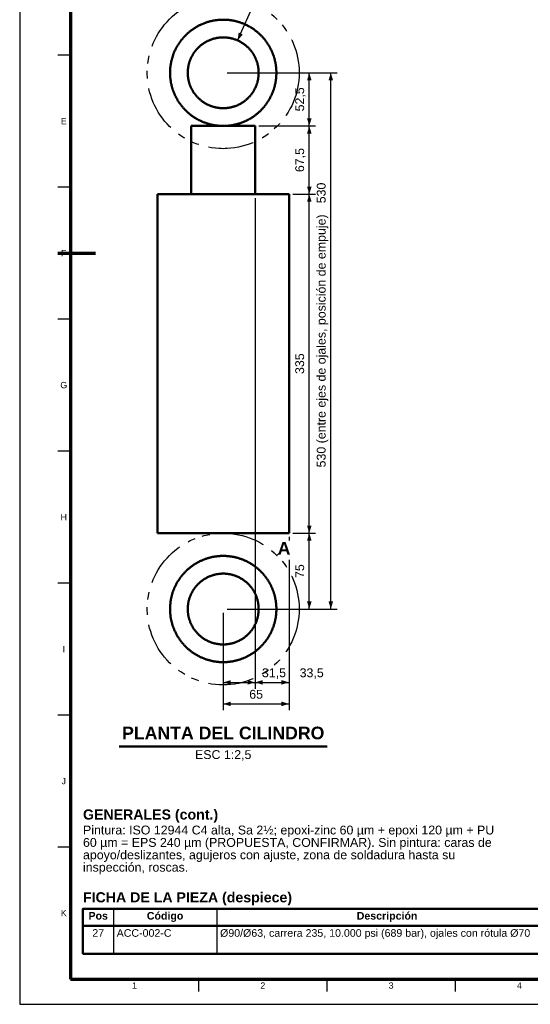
# Model space of a CAD drawing. Header units: millimetres. Extents: x 0 to 841, y 0 to 594.
# Tile 1 of 6: x 0 to 202, y 0 to 389. Entities that reach past the tile are written whole.
import ezdxf
from ezdxf.enums import TextEntityAlignment as Align

# ---------------------------------------------------------------- set-up
doc = ezdxf.new("R2010")
doc.units = ezdxf.units.MM
doc.linetypes.add('FANTASMA', pattern=[35, 18, -4, 3, -3, 3, -4])
for name, color, linetype, lineweight in [('COTA', 7, 'CONTINUOUS', 25), ('FANT', 7, 'FANTASMA', 25), ('FINA', 7, 'CONTINUOUS', 25), ('MARCO', 7, 'CONTINUOUS', 70), ('TXT', 7, 'CONTINUOUS', 25), ('VIS', 7, 'CONTINUOUS', 50)]:
    doc.layers.add(name, color=color, linetype=linetype, lineweight=lineweight)
doc.styles.add('STD', font='LiberationSans-Regular.ttf')
doc.styles.add('STDB', font='LiberationSans-Bold.ttf')

msp = doc.modelspace()

# ---------------------------------------------------------------- linework, layer by layer
at = {"layer": 'COTA'}
for p, q in [((86.09, 381.06), (93, 396.58)), ((81.89, 368.27), (116.89, 368.27)), ((81.89, 368.27), (125.39, 368.27)), ((81.89, 368.27), (125.39, 368.27)), ((114.39, 347.27), (114.39, 368.27)), ((122.89, 156.27), (122.89, 368.27)), ((122.89, 156.27), (122.89, 368.27)), ((94.49, 347.27), (116.89, 347.27)), ((94.49, 347.27), (116.89, 347.27)), ((114.39, 320.27), (114.39, 347.27)), ((107.89, 320.27), (116.89, 320.27)), ((107.89, 320.27), (116.89, 320.27)), ((114.39, 186.27), (114.39, 320.27)), ((92.99, 318.77), (92.99, 124.77)), ((92.99, 318.77), (92.99, 124.77)), ((106.39, 184.77), (106.39, 183.41)), ((106.39, 184.77), (106.39, 183.41)), ((107.89, 186.27), (116.89, 186.27)), ((107.89, 186.27), (116.89, 186.27)), ((114.39, 156.27), (114.39, 186.27)), ((106.39, 175.7), (106.39, 124.77)), ((106.39, 175.7), (106.39, 116.27)), ((81.89, 156.27), (116.89, 156.27)), ((81.89, 156.27), (125.39, 156.27)), ((81.89, 156.27), (125.39, 156.27)), ((80.39, 154.77), (80.39, 124.77)), ((80.39, 154.77), (80.39, 116.27)), ((80.39, 127.27), (92.99, 127.27)), ((92.99, 127.27), (106.39, 127.27)), ((92.99, 127.27), (106.39, 127.27)), ((80.39, 118.77), (106.39, 118.77))]:
    msp.add_line(p, q, dxfattribs=at)
for points in [[(86.09, 381.06), (88.13, 383.43), (86.48, 384.17)], [(114.39, 368.27), (113.49, 365.27), (115.29, 365.27)], [(122.89, 368.27), (121.99, 365.27), (123.79, 365.27)], [(122.89, 368.27), (121.99, 365.27), (123.79, 365.27)], [(114.39, 347.27), (115.29, 350.27), (113.49, 350.27)], [(114.39, 347.27), (113.49, 344.27), (115.29, 344.27)], [(114.39, 320.27), (115.29, 323.27), (113.49, 323.27)], [(114.39, 320.27), (113.49, 317.27), (115.29, 317.27)], [(114.39, 186.27), (115.29, 189.27), (113.49, 189.27)], [(114.39, 186.27), (113.49, 183.27), (115.29, 183.27)], [(114.39, 156.27), (115.29, 159.27), (113.49, 159.27)], [(122.89, 156.27), (123.79, 159.27), (121.99, 159.27)], [(122.89, 156.27), (123.79, 159.27), (121.99, 159.27)], [(80.39, 127.27), (83.39, 126.37), (83.39, 128.17)], [(92.99, 127.27), (89.99, 128.17), (89.99, 126.37)], [(92.99, 127.27), (95.99, 126.37), (95.99, 128.17)], [(106.39, 127.27), (103.39, 128.17), (103.39, 126.37)], [(80.39, 118.77), (83.39, 117.87), (83.39, 119.67)], [(106.39, 118.77), (103.39, 119.67), (103.39, 117.87)]]:
    msp.add_solid(points, dxfattribs=at)
at = {"layer": 'FANT'}
msp.add_line((101.6, 177.48), (102.43, 178.31), dxfattribs=at)
for centre in [(80.39, 368.27), (80.39, 156.27)]:
    msp.add_circle(centre, 30, dxfattribs=at)
at = {"layer": 'FINA'}
for p, q in [((20, 375.27), (15, 375.27)), ((20, 323.09), (15, 323.09)), ((20, 270.91), (15, 270.91)), ((20, 218.73), (15, 218.73)), ((20, 166.55), (15, 166.55)), ((20, 114.36), (15, 114.36)), ((20, 62.18), (15, 62.18)), ((37.01, 37.8), (37.01, 20)), ((77.85, 37.8), (77.85, 20)), ((25, 31), (646, 31)), ((70.69, 10), (70.69, 5)), ((121.38, 10), (121.38, 5)), ((172.06, 10), (172.06, 5))]:
    msp.add_line(p, q, dxfattribs=at)
msp.add_lwpolyline([(0, 0), (841, 0), (841, 594), (0, 594)], close=True, dxfattribs=at)
at = {"layer": 'MARCO'}
msp.add_line((15, 297), (30, 297), dxfattribs=at)
msp.add_lwpolyline([(20, 10), (831, 10), (831, 584), (20, 584)], close=True, dxfattribs=at)
at = {"layer": 'VIS'}
for p, q in [((39.28, 101.87), (121.51, 101.87)), ((25, 37.8), (25, 20)), ((25, 20), (646, 20))]:
    msp.add_line(p, q, dxfattribs=at)
for points in [[(101.39, 368.27), (101.39, 368.51), (101.39, 368.75), (101.38, 368.99), (101.37, 369.23), (101.36, 369.47), (101.34, 369.71), (101.32, 369.95), (101.3, 370.19), (101.28, 370.43), (101.25, 370.67), (101.23, 370.9), (101.19, 371.14), (101.16, 371.38), (101.12, 371.62), (101.08, 371.85), (101.04, 372.09), (101, 372.33), (100.95, 372.56), (100.9, 372.8), (100.84, 373.03), (100.79, 373.26), (100.73, 373.5), (100.67, 373.73), (100.61, 373.96), (100.54, 374.19), (100.47, 374.42), (100.4, 374.65), (100.32, 374.88), (100.25, 375.11), (100.17, 375.33), (100.09, 375.56), (100, 375.78), (99.91, 376.01), (99.82, 376.23), (99.73, 376.45), (99.64, 376.67), (99.54, 376.89), (99.44, 377.11), (99.34, 377.33), (99.23, 377.55), (99.12, 377.76), (99.01, 377.97), (98.9, 378.19), (98.79, 378.4), (98.67, 378.61), (98.55, 378.82), (98.43, 379.02), (98.31, 379.23), (98.18, 379.43), (98.05, 379.63), (97.92, 379.84), (97.79, 380.04), (97.65, 380.23), (97.51, 380.43), (97.37, 380.63), (97.23, 380.82), (97.08, 381.01), (96.94, 381.2), (96.79, 381.39), (96.64, 381.58), (96.48, 381.76), (96.33, 381.94), (96.17, 382.13), (96.01, 382.3), (95.85, 382.48), (95.69, 382.66), (95.52, 382.83), (95.35, 383), (95.18, 383.17), (95.01, 383.34), (94.84, 383.51), (94.66, 383.67), (94.49, 383.84), (94.31, 384), (94.13, 384.15), (93.94, 384.31), (93.76, 384.46), (93.57, 384.62), (93.39, 384.77), (93.2, 384.91), (93.01, 385.06), (92.81, 385.2), (92.62, 385.34), (92.42, 385.48), (92.22, 385.62), (92.03, 385.75), (91.82, 385.88), (91.62, 386.01), (91.42, 386.14), (91.21, 386.27), (91.01, 386.39), (90.8, 386.51), (90.59, 386.63), (90.38, 386.74), (90.17, 386.85), (89.95, 386.97), (89.74, 387.07), (89.52, 387.18), (89.31, 387.28), (89.09, 387.38), (88.87, 387.48), (88.65, 387.58), (88.43, 387.67), (88.21, 387.76), (87.98, 387.85), (87.76, 387.93), (87.53, 388.02), (87.31, 388.1), (87.08, 388.18), (86.85, 388.25), (86.62, 388.32), (86.39, 388.39), (86.16, 388.46), (85.93, 388.53), (85.7, 388.59), (85.47, 388.65), (85.23, 388.7), (85, 388.76), (84.76, 388.81), (84.53, 388.86), (84.29, 388.9), (84.06, 388.95), (83.82, 388.99), (83.58, 389.03), (83.34, 389.06), (83.11, 389.09), (82.87, 389.12), (82.63, 389.15), (82.39, 389.17), (82.15, 389.2), (81.91, 389.21), (81.67, 389.23), (81.43, 389.24), (81.19, 389.25), (80.95, 389.26), (80.71, 389.27), (80.47, 389.27), (80.23, 389.27), (79.99, 389.27), (79.75, 389.26), (79.51, 389.25), (79.27, 389.24), (79.03, 389.22), (78.79, 389.21), (78.55, 389.19), (78.31, 389.17), (78.07, 389.14), (77.84, 389.11), (77.6, 389.08), (77.36, 389.05), (77.12, 389.01), (76.89, 388.97), (76.65, 388.93), (76.41, 388.89), (76.18, 388.84), (75.94, 388.79), (75.71, 388.74), (75.47, 388.68), (75.24, 388.63), (75.01, 388.57), (74.78, 388.5), (74.55, 388.44), (74.31, 388.37), (74.09, 388.3), (73.86, 388.23), (73.63, 388.15), (73.4, 388.07), (73.18, 387.99), (72.95, 387.91), (72.73, 387.82), (72.5, 387.73), (72.28, 387.64), (72.06, 387.55), (71.84, 387.45), (71.62, 387.35), (71.4, 387.25), (71.19, 387.14), (70.97, 387.04), (70.76, 386.93), (70.55, 386.82), (70.33, 386.7), (70.12, 386.59), (69.91, 386.47), (69.71, 386.35), (69.5, 386.22), (69.3, 386.1), (69.09, 385.97), (68.89, 385.84), (68.69, 385.71), (68.49, 385.57), (68.3, 385.44), (68.1, 385.3), (67.91, 385.15), (67.71, 385.01), (67.52, 384.86), (67.33, 384.72), (67.15, 384.57), (66.96, 384.41), (66.78, 384.26), (66.6, 384.1), (66.42, 383.94), (66.24, 383.78), (66.06, 383.62), (65.89, 383.45), (65.71, 383.29), (65.54, 383.12), (65.37, 382.95), (65.21, 382.77), (65.04, 382.6), (64.88, 382.42), (64.72, 382.25), (64.56, 382.06), (64.4, 381.88), (64.25, 381.7), (64.1, 381.51), (63.94, 381.33), (63.8, 381.14), (63.65, 380.95), (63.51, 380.75), (63.36, 380.56), (63.23, 380.36), (63.09, 380.17), (62.95, 379.97), (62.82, 379.77), (62.69, 379.57), (62.56, 379.36), (62.44, 379.16), (62.31, 378.95), (62.19, 378.75), (62.07, 378.54), (61.96, 378.33), (61.84, 378.12), (61.73, 377.9), (61.62, 377.69), (61.52, 377.47), (61.41, 377.26), (61.31, 377.04), (61.21, 376.82), (61.11, 376.6), (61.02, 376.38), (60.93, 376.16), (60.84, 375.93), (60.75, 375.71), (60.67, 375.48), (60.59, 375.26), (60.51, 375.03), (60.43, 374.8), (60.36, 374.58), (60.29, 374.35), (60.22, 374.12), (60.16, 373.88), (60.09, 373.65), (60.03, 373.42), (59.98, 373.19), (59.92, 372.95), (59.87, 372.72), (59.82, 372.48), (59.77, 372.25), (59.73, 372.01), (59.69, 371.78), (59.65, 371.54), (59.61, 371.3), (59.58, 371.06), (59.55, 370.82), (59.52, 370.59), (59.49, 370.35), (59.47, 370.11), (59.45, 369.87), (59.44, 369.63), (59.42, 369.39), (59.41, 369.15), (59.4, 368.91), (59.4, 368.67), (59.39, 368.43), (59.39, 368.19), (59.39, 367.95), (59.4, 367.71), (59.41, 367.47), (59.42, 367.23), (59.43, 366.99), (59.45, 366.75), (59.47, 366.51), (59.49, 366.27), (59.51, 366.03), (59.54, 365.79), (59.57, 365.55), (59.6, 365.32), (59.64, 365.08), (59.67, 364.84), (59.71, 364.6), (59.76, 364.37), (59.8, 364.13), (59.85, 363.9), (59.9, 363.66), (59.96, 363.43), (60.01, 363.2), (60.07, 362.96), (60.14, 362.73), (60.2, 362.5), (60.27, 362.27), (60.34, 362.04), (60.41, 361.81), (60.48, 361.58), (60.56, 361.35), (60.64, 361.13), (60.73, 360.9), (60.81, 360.68), (60.9, 360.46), (60.99, 360.23), (61.08, 360.01), (61.18, 359.79), (61.28, 359.57), (61.38, 359.35), (61.48, 359.14), (61.59, 358.92), (61.7, 358.71), (61.81, 358.49), (61.92, 358.28), (62.03, 358.07), (62.15, 357.86), (62.27, 357.65), (62.39, 357.45), (62.52, 357.24), (62.65, 357.04), (62.78, 356.84), (62.91, 356.64), (63.04, 356.44), (63.18, 356.24), (63.32, 356.04), (63.46, 355.85), (63.6, 355.65), (63.75, 355.46), (63.9, 355.27), (64.04, 355.09), (64.2, 354.9), (64.35, 354.72), (64.51, 354.53), (64.66, 354.35), (64.82, 354.17), (64.99, 354), (65.15, 353.82), (65.32, 353.65), (65.49, 353.48), (65.66, 353.31), (65.83, 353.14), (66, 352.97), (66.18, 352.81), (66.36, 352.65), (66.54, 352.49), (66.72, 352.33), (66.9, 352.18), (67.08, 352.02), (67.27, 351.87), (67.46, 351.72), (67.65, 351.58), (67.84, 351.43), (68.04, 351.29), (68.23, 351.15), (68.43, 351.01), (68.63, 350.88), (68.82, 350.74), (69.03, 350.61), (69.23, 350.48), (69.43, 350.36), (69.64, 350.23), (69.85, 350.11), (70.05, 349.99), (70.26, 349.87), (70.47, 349.76), (70.69, 349.65), (70.9, 349.54), (71.12, 349.43), (71.33, 349.32), (71.55, 349.22), (71.77, 349.12), (71.99, 349.02), (72.21, 348.93), (72.43, 348.84), (72.65, 348.75), (72.88, 348.66), (73.1, 348.58), (73.33, 348.49), (73.55, 348.41), (73.78, 348.34), (74.01, 348.26), (74.24, 348.19), (74.47, 348.12), (74.7, 348.06), (74.93, 347.99), (75.16, 347.93), (75.4, 347.87), (75.63, 347.82), (75.86, 347.76), (76.1, 347.71), (76.33, 347.66), (76.57, 347.62), (76.81, 347.58), (77.04, 347.54), (77.28, 347.5), (77.52, 347.47), (77.76, 347.43), (77.99, 347.41), (78.23, 347.38), (78.47, 347.36), (78.71, 347.34), (78.95, 347.32), (79.19, 347.3), (79.43, 347.29), (79.67, 347.28), (79.91, 347.27), (80.15, 347.27), (80.39, 347.27)], [(94.39, 368.27), (94.39, 368.03), (94.38, 367.79), (94.37, 367.55), (94.36, 367.31), (94.34, 367.07), (94.32, 366.83), (94.29, 366.59), (94.26, 366.35), (94.22, 366.11), (94.19, 365.88), (94.14, 365.64), (94.1, 365.41), (94.04, 365.17), (93.99, 364.94), (93.93, 364.7), (93.87, 364.47), (93.8, 364.24), (93.73, 364.01), (93.65, 363.78), (93.57, 363.56), (93.49, 363.33), (93.4, 363.11), (93.31, 362.88), (93.22, 362.66), (93.12, 362.44), (93.02, 362.23), (92.91, 362.01), (92.81, 361.8), (92.69, 361.58), (92.58, 361.37), (92.46, 361.17), (92.33, 360.96), (92.2, 360.76), (92.07, 360.55), (91.94, 360.35), (91.8, 360.16), (91.66, 359.96), (91.52, 359.77), (91.37, 359.58), (91.22, 359.39), (91.06, 359.21), (90.91, 359.03), (90.75, 358.85), (90.58, 358.67), (90.42, 358.5), (90.25, 358.33), (90.08, 358.16), (89.9, 357.99), (89.72, 357.83), (89.54, 357.67), (89.36, 357.52), (89.17, 357.37), (88.99, 357.22), (88.79, 357.07), (88.6, 356.93), (88.41, 356.79), (88.21, 356.65), (88.01, 356.52), (87.8, 356.39), (87.6, 356.27), (87.39, 356.14), (87.18, 356.03), (86.97, 355.91), (86.76, 355.8), (86.54, 355.69), (86.33, 355.59), (86.11, 355.49), (85.89, 355.39), (85.67, 355.3), (85.44, 355.21), (85.22, 355.13), (84.99, 355.05), (84.76, 354.97), (84.53, 354.9), (84.3, 354.83), (84.07, 354.76), (83.84, 354.7), (83.61, 354.64), (83.37, 354.59), (83.14, 354.54), (82.9, 354.5), (82.66, 354.45), (82.43, 354.42), (82.19, 354.38), (81.95, 354.36), (81.71, 354.33), (81.47, 354.31), (81.23, 354.29), (80.99, 354.28), (80.75, 354.27), (80.51, 354.27), (80.27, 354.27), (80.03, 354.27), (79.79, 354.28), (79.55, 354.29), (79.31, 354.31), (79.07, 354.33), (78.83, 354.36), (78.59, 354.38), (78.36, 354.42), (78.12, 354.45), (77.88, 354.5), (77.65, 354.54), (77.41, 354.59), (77.18, 354.64), (76.94, 354.7), (76.71, 354.76), (76.48, 354.83), (76.25, 354.9), (76.02, 354.97), (75.79, 355.05), (75.57, 355.13), (75.34, 355.21), (75.12, 355.3), (74.9, 355.39), (74.68, 355.49), (74.46, 355.59), (74.24, 355.69), (74.03, 355.8), (73.81, 355.91), (73.6, 356.03), (73.39, 356.14), (73.18, 356.27), (72.98, 356.39), (72.78, 356.52), (72.58, 356.65), (72.38, 356.79), (72.18, 356.93), (71.99, 357.07), (71.8, 357.22), (71.61, 357.37), (71.42, 357.52), (71.24, 357.67), (71.06, 357.83), (70.88, 357.99), (70.71, 358.16), (70.53, 358.33), (70.37, 358.5), (70.2, 358.67), (70.04, 358.85), (69.88, 359.03), (69.72, 359.21), (69.56, 359.39), (69.41, 359.58), (69.27, 359.77), (69.12, 359.96), (68.98, 360.16), (68.84, 360.35), (68.71, 360.55), (68.58, 360.76), (68.45, 360.96), (68.33, 361.17), (68.21, 361.37), (68.09, 361.58), (67.98, 361.8), (67.87, 362.01), (67.76, 362.23), (67.66, 362.44), (67.56, 362.66), (67.47, 362.88), (67.38, 363.11), (67.29, 363.33), (67.21, 363.56), (67.13, 363.78), (67.05, 364.01), (66.98, 364.24), (66.92, 364.47), (66.85, 364.7), (66.79, 364.94), (66.74, 365.17), (66.69, 365.41), (66.64, 365.64), (66.6, 365.88), (66.56, 366.11), (66.52, 366.35), (66.49, 366.59), (66.47, 366.83), (66.44, 367.07), (66.42, 367.31), (66.41, 367.55), (66.4, 367.79), (66.39, 368.03), (66.39, 368.27), (66.39, 368.51), (66.4, 368.75), (66.41, 368.99), (66.42, 369.23), (66.44, 369.47), (66.47, 369.71), (66.49, 369.95), (66.52, 370.19), (66.56, 370.42), (66.6, 370.66), (66.64, 370.9), (66.69, 371.13), (66.74, 371.37), (66.79, 371.6), (66.85, 371.83), (66.92, 372.07), (66.98, 372.3), (67.05, 372.53), (67.13, 372.75), (67.21, 372.98), (67.29, 373.21), (67.38, 373.43), (67.47, 373.65), (67.56, 373.88), (67.66, 374.09), (67.76, 374.31), (67.87, 374.53), (67.98, 374.74), (68.09, 374.95), (68.21, 375.16), (68.33, 375.37), (68.45, 375.58), (68.58, 375.78), (68.71, 375.98), (68.84, 376.18), (68.98, 376.38), (69.12, 376.58), (69.27, 376.77), (69.41, 376.96), (69.56, 377.14), (69.72, 377.33), (69.88, 377.51), (70.04, 377.69), (70.2, 377.87), (70.37, 378.04), (70.53, 378.21), (70.71, 378.38), (70.88, 378.54), (71.06, 378.71), (71.24, 378.86), (71.42, 379.02), (71.61, 379.17), (71.8, 379.32), (71.99, 379.47), (72.18, 379.61), (72.38, 379.75), (72.58, 379.88), (72.78, 380.02), (72.98, 380.15), (73.18, 380.27), (73.39, 380.39), (73.6, 380.51), (73.81, 380.63), (74.03, 380.74), (74.24, 380.85), (74.46, 380.95), (74.68, 381.05), (74.9, 381.15), (75.12, 381.24), (75.34, 381.33), (75.57, 381.41), (75.79, 381.49), (76.02, 381.57), (76.25, 381.64), (76.48, 381.71), (76.71, 381.78), (76.94, 381.84), (77.18, 381.89), (77.41, 381.95), (77.65, 382), (77.88, 382.04), (78.12, 382.08), (78.36, 382.12), (78.59, 382.15), (78.83, 382.18), (79.07, 382.21), (79.31, 382.23), (79.55, 382.24), (79.79, 382.26), (80.03, 382.26), (80.27, 382.27), (80.51, 382.27), (80.75, 382.26), (80.99, 382.26), (81.23, 382.24), (81.47, 382.23), (81.71, 382.21), (81.95, 382.18), (82.19, 382.15), (82.43, 382.12), (82.66, 382.08), (82.9, 382.04), (83.14, 382), (83.37, 381.95), (83.61, 381.89), (83.84, 381.84), (84.07, 381.78), (84.3, 381.71), (84.53, 381.64), (84.76, 381.57), (84.99, 381.49), (85.22, 381.41), (85.44, 381.33), (85.67, 381.24), (85.89, 381.15), (86.11, 381.05), (86.33, 380.95), (86.54, 380.85), (86.76, 380.74), (86.97, 380.63), (87.18, 380.51), (87.39, 380.39), (87.6, 380.27), (87.8, 380.15), (88.01, 380.02), (88.21, 379.88), (88.41, 379.75), (88.6, 379.61), (88.79, 379.47), (88.99, 379.32), (89.17, 379.17), (89.36, 379.02), (89.54, 378.86), (89.72, 378.71), (89.9, 378.54), (90.08, 378.38), (90.25, 378.21), (90.42, 378.04), (90.58, 377.87), (90.75, 377.69), (90.91, 377.51), (91.06, 377.33), (91.22, 377.14), (91.37, 376.96), (91.52, 376.77), (91.66, 376.58), (91.8, 376.38), (91.94, 376.18), (92.07, 375.98), (92.2, 375.78), (92.33, 375.58), (92.46, 375.37), (92.58, 375.16), (92.69, 374.95), (92.81, 374.74), (92.91, 374.53), (93.02, 374.31), (93.12, 374.09), (93.22, 373.88), (93.31, 373.65), (93.4, 373.43), (93.49, 373.21), (93.57, 372.98), (93.65, 372.75), (93.73, 372.53), (93.8, 372.3), (93.87, 372.07), (93.93, 371.83), (93.99, 371.6), (94.04, 371.37), (94.1, 371.13), (94.14, 370.9), (94.19, 370.66), (94.22, 370.42), (94.26, 370.19), (94.29, 369.95), (94.32, 369.71), (94.34, 369.47), (94.36, 369.23), (94.37, 368.99), (94.38, 368.75), (94.39, 368.51), (94.39, 368.27)], [(80.39, 347.27), (80.63, 347.27), (80.87, 347.27), (81.11, 347.28), (81.35, 347.29), (81.59, 347.3), (81.84, 347.32), (82.08, 347.34), (82.32, 347.36), (82.55, 347.38), (82.79, 347.41), (83.03, 347.44), (83.27, 347.47), (83.51, 347.5), (83.75, 347.54), (83.99, 347.58), (84.22, 347.62), (84.46, 347.67), (84.69, 347.71), (84.93, 347.77), (85.17, 347.82), (85.4, 347.87), (85.63, 347.93), (85.87, 347.99), (86.1, 348.06), (86.33, 348.13), (86.56, 348.2), (86.79, 348.27), (87.02, 348.34), (87.25, 348.42), (87.47, 348.5), (87.7, 348.58), (87.92, 348.67), (88.15, 348.75), (88.37, 348.84), (88.59, 348.94), (88.82, 349.03), (89.04, 349.13), (89.25, 349.23), (89.47, 349.33), (89.69, 349.44), (89.9, 349.55), (90.12, 349.66), (90.33, 349.77), (90.54, 349.89), (90.75, 350), (90.96, 350.12), (91.17, 350.25), (91.37, 350.37), (91.58, 350.5), (91.78, 350.63), (91.98, 350.76), (92.18, 350.89), (92.38, 351.03), (92.58, 351.17), (92.77, 351.31), (92.97, 351.45), (93.16, 351.6), (93.35, 351.74), (93.54, 351.89), (93.73, 352.05), (93.91, 352.2), (94.09, 352.36), (94.28, 352.51), (94.46, 352.67), (94.63, 352.84), (94.81, 353), (94.98, 353.17), (95.16, 353.33), (95.33, 353.51), (95.49, 353.68), (95.66, 353.85), (95.82, 354.03), (95.99, 354.21), (96.15, 354.38), (96.31, 354.57), (96.46, 354.75), (96.62, 354.94), (96.77, 355.12), (96.92, 355.31), (97.06, 355.5), (97.21, 355.69), (97.35, 355.89), (97.49, 356.08), (97.63, 356.28), (97.77, 356.48), (97.9, 356.68), (98.03, 356.88), (98.16, 357.08), (98.29, 357.29), (98.42, 357.49), (98.54, 357.7), (98.66, 357.91), (98.78, 358.12), (98.89, 358.33), (99, 358.54), (99.11, 358.76), (99.22, 358.97), (99.33, 359.19), (99.43, 359.41), (99.53, 359.62), (99.63, 359.84), (99.72, 360.07), (99.82, 360.29), (99.91, 360.51), (99.99, 360.74), (100.08, 360.96), (100.16, 361.19), (100.24, 361.41), (100.32, 361.64), (100.39, 361.87), (100.47, 362.1), (100.53, 362.33), (100.6, 362.56), (100.67, 362.79), (100.73, 363.03), (100.79, 363.26), (100.84, 363.5), (100.9, 363.73), (100.95, 363.97), (100.99, 364.2), (101.04, 364.44), (101.08, 364.68), (101.12, 364.91), (101.16, 365.15), (101.19, 365.39), (101.22, 365.63), (101.25, 365.87), (101.28, 366.11), (101.3, 366.35), (101.32, 366.59), (101.34, 366.83), (101.36, 367.07), (101.37, 367.31), (101.38, 367.55), (101.39, 367.79), (101.39, 368.03), (101.39, 368.27)], [(92.99, 347.27), (92.75, 347.27), (92.51, 347.27), (92.27, 347.27), (92.03, 347.27), (91.79, 347.27), (91.55, 347.27), (91.31, 347.27), (91.07, 347.27), (90.83, 347.27), (90.59, 347.27), (90.35, 347.27), (90.11, 347.27), (89.87, 347.27), (89.63, 347.27), (89.39, 347.27), (89.15, 347.27), (88.91, 347.27), (88.67, 347.27), (88.43, 347.27), (88.19, 347.27), (87.95, 347.27), (87.71, 347.27), (87.47, 347.27), (87.23, 347.27), (86.99, 347.27), (86.75, 347.27), (86.51, 347.27), (86.27, 347.27), (86.03, 347.27), (85.79, 347.27), (85.55, 347.27), (85.31, 347.27), (85.07, 347.27), (84.83, 347.27), (84.59, 347.27), (84.35, 347.27), (84.11, 347.27), (83.87, 347.27), (83.63, 347.27), (83.39, 347.27), (83.15, 347.27), (82.91, 347.27), (82.67, 347.27), (82.43, 347.27), (82.19, 347.27), (81.95, 347.27), (81.71, 347.27), (81.47, 347.27), (81.23, 347.27), (80.99, 347.27), (80.75, 347.27), (80.51, 347.27), (80.27, 347.27), (80.03, 347.27), (79.79, 347.27), (79.55, 347.27), (79.31, 347.27), (79.07, 347.27), (78.83, 347.27), (78.59, 347.27), (78.35, 347.27), (78.11, 347.27), (77.87, 347.27), (77.63, 347.27), (77.39, 347.27), (77.15, 347.27), (76.91, 347.27), (76.67, 347.27), (76.43, 347.27), (76.19, 347.27), (75.95, 347.27), (75.71, 347.27), (75.47, 347.27), (75.23, 347.27), (74.99, 347.27), (74.75, 347.27), (74.51, 347.27), (74.27, 347.27), (74.03, 347.27), (73.79, 347.27), (73.55, 347.27), (73.31, 347.27), (73.07, 347.27), (72.83, 347.27), (72.59, 347.27), (72.35, 347.27), (72.11, 347.27), (71.87, 347.27), (71.63, 347.27), (71.39, 347.27), (71.15, 347.27), (70.91, 347.27), (70.67, 347.27), (70.43, 347.27), (70.19, 347.27), (69.95, 347.27), (69.71, 347.27), (69.47, 347.27), (69.23, 347.27), (68.99, 347.27), (68.75, 347.27), (68.51, 347.27), (68.27, 347.27), (68.03, 347.27), (67.79, 347.27)], [(67.79, 320.27), (67.79, 347.27)], [(92.99, 347.27), (92.99, 320.27)], [(106.39, 320.27), (106.15, 320.27), (105.91, 320.27), (105.67, 320.27), (105.43, 320.27), (105.19, 320.27), (104.95, 320.27), (104.71, 320.27), (104.47, 320.27), (104.22, 320.27), (103.98, 320.27), (103.74, 320.27), (103.5, 320.27), (103.26, 320.27), (103.02, 320.27), (102.78, 320.27), (102.54, 320.27), (102.3, 320.27), (102.06, 320.27), (101.82, 320.27), (101.58, 320.27), (101.34, 320.27), (101.1, 320.27), (100.85, 320.27), (100.61, 320.27), (100.37, 320.27), (100.13, 320.27), (99.89, 320.27), (99.65, 320.27), (99.41, 320.27), (99.17, 320.27), (98.93, 320.27), (98.69, 320.27), (98.45, 320.27), (98.21, 320.27), (97.97, 320.27), (97.72, 320.27), (97.48, 320.27), (97.24, 320.27), (97, 320.27), (96.76, 320.27), (96.52, 320.27), (96.28, 320.27), (96.04, 320.27), (95.8, 320.27), (95.56, 320.27), (95.32, 320.27), (95.08, 320.27), (94.84, 320.27), (94.6, 320.27), (94.35, 320.27), (94.11, 320.27), (93.87, 320.27), (93.63, 320.27), (93.39, 320.27), (93.15, 320.27), (92.91, 320.27), (92.67, 320.27), (92.43, 320.27), (92.19, 320.27), (91.95, 320.27), (91.71, 320.27), (91.47, 320.27), (91.22, 320.27), (90.98, 320.27), (90.74, 320.27), (90.5, 320.27), (90.26, 320.27), (90.02, 320.27), (89.78, 320.27), (89.54, 320.27), (89.3, 320.27), (89.06, 320.27), (88.82, 320.27), (88.58, 320.27), (88.34, 320.27), (88.1, 320.27), (87.85, 320.27), (87.61, 320.27), (87.37, 320.27), (87.13, 320.27), (86.89, 320.27), (86.65, 320.27), (86.41, 320.27), (86.17, 320.27), (85.93, 320.27), (85.69, 320.27), (85.45, 320.27), (85.21, 320.27), (84.97, 320.27), (84.72, 320.27), (84.48, 320.27), (84.24, 320.27), (84, 320.27), (83.76, 320.27), (83.52, 320.27), (83.28, 320.27), (83.04, 320.27), (82.8, 320.27), (82.56, 320.27), (82.32, 320.27), (82.08, 320.27), (81.84, 320.27), (81.6, 320.27), (81.35, 320.27), (81.11, 320.27), (80.87, 320.27), (80.63, 320.27), (80.39, 320.27), (80.15, 320.27), (79.91, 320.27), (79.67, 320.27), (79.43, 320.27), (79.19, 320.27), (78.95, 320.27), (78.71, 320.27), (78.47, 320.27), (78.22, 320.27), (77.98, 320.27), (77.74, 320.27), (77.5, 320.27), (77.26, 320.27), (77.02, 320.27), (76.78, 320.27), (76.54, 320.27), (76.3, 320.27), (76.06, 320.27), (75.82, 320.27), (75.58, 320.27), (75.34, 320.27), (75.1, 320.27), (74.85, 320.27), (74.61, 320.27), (74.37, 320.27), (74.13, 320.27), (73.89, 320.27), (73.65, 320.27), (73.41, 320.27), (73.17, 320.27), (72.93, 320.27), (72.69, 320.27), (72.45, 320.27), (72.21, 320.27), (71.97, 320.27), (71.72, 320.27), (71.48, 320.27), (71.24, 320.27), (71, 320.27), (70.76, 320.27), (70.52, 320.27), (70.28, 320.27), (70.04, 320.27), (69.8, 320.27), (69.56, 320.27), (69.32, 320.27), (69.08, 320.27), (68.84, 320.27), (68.6, 320.27), (68.35, 320.27), (68.11, 320.27), (67.87, 320.27), (67.63, 320.27), (67.39, 320.27), (67.15, 320.27), (66.91, 320.27), (66.67, 320.27), (66.43, 320.27), (66.19, 320.27), (65.95, 320.27), (65.71, 320.27), (65.47, 320.27), (65.22, 320.27), (64.98, 320.27), (64.74, 320.27), (64.5, 320.27), (64.26, 320.27), (64.02, 320.27), (63.78, 320.27), (63.54, 320.27), (63.3, 320.27), (63.06, 320.27), (62.82, 320.27), (62.58, 320.27), (62.34, 320.27), (62.1, 320.27), (61.85, 320.27), (61.61, 320.27), (61.37, 320.27), (61.13, 320.27), (60.89, 320.27), (60.65, 320.27), (60.41, 320.27), (60.17, 320.27), (59.93, 320.27), (59.69, 320.27), (59.45, 320.27), (59.21, 320.27), (58.97, 320.27), (58.72, 320.27), (58.48, 320.27), (58.24, 320.27), (58, 320.27), (57.76, 320.27), (57.52, 320.27), (57.28, 320.27), (57.04, 320.27), (56.8, 320.27), (56.56, 320.27), (56.32, 320.27), (56.08, 320.27), (55.84, 320.27), (55.6, 320.27), (55.35, 320.27), (55.11, 320.27), (54.87, 320.27), (54.63, 320.27), (54.39, 320.27)], [(54.39, 186.27), (54.39, 320.27)], [(106.39, 320.27), (106.39, 186.27)], [(106.39, 186.27), (106.15, 186.27), (105.91, 186.27), (105.67, 186.27), (105.43, 186.27), (105.19, 186.27), (104.95, 186.27), (104.71, 186.27), (104.47, 186.27), (104.22, 186.27), (103.98, 186.27), (103.74, 186.27), (103.5, 186.27), (103.26, 186.27), (103.02, 186.27), (102.78, 186.27), (102.54, 186.27), (102.3, 186.27), (102.06, 186.27), (101.82, 186.27), (101.58, 186.27), (101.34, 186.27), (101.1, 186.27), (100.85, 186.27), (100.61, 186.27), (100.37, 186.27), (100.13, 186.27), (99.89, 186.27), (99.65, 186.27), (99.41, 186.27), (99.17, 186.27), (98.93, 186.27), (98.69, 186.27), (98.45, 186.27), (98.21, 186.27), (97.97, 186.27), (97.72, 186.27), (97.48, 186.27), (97.24, 186.27), (97, 186.27), (96.76, 186.27), (96.52, 186.27), (96.28, 186.27), (96.04, 186.27), (95.8, 186.27), (95.56, 186.27), (95.32, 186.27), (95.08, 186.27), (94.84, 186.27), (94.6, 186.27), (94.35, 186.27), (94.11, 186.27), (93.87, 186.27), (93.63, 186.27), (93.39, 186.27), (93.15, 186.27), (92.91, 186.27), (92.67, 186.27), (92.43, 186.27), (92.19, 186.27), (91.95, 186.27), (91.71, 186.27), (91.47, 186.27), (91.22, 186.27), (90.98, 186.27), (90.74, 186.27), (90.5, 186.27), (90.26, 186.27), (90.02, 186.27), (89.78, 186.27), (89.54, 186.27), (89.3, 186.27), (89.06, 186.27), (88.82, 186.27), (88.58, 186.27), (88.34, 186.27), (88.1, 186.27), (87.85, 186.27), (87.61, 186.27), (87.37, 186.27), (87.13, 186.27), (86.89, 186.27), (86.65, 186.27), (86.41, 186.27), (86.17, 186.27), (85.93, 186.27), (85.69, 186.27), (85.45, 186.27), (85.21, 186.27), (84.97, 186.27), (84.72, 186.27), (84.48, 186.27), (84.24, 186.27), (84, 186.27), (83.76, 186.27), (83.52, 186.27), (83.28, 186.27), (83.04, 186.27), (82.8, 186.27), (82.56, 186.27), (82.32, 186.27), (82.08, 186.27), (81.84, 186.27), (81.6, 186.27), (81.35, 186.27), (81.11, 186.27), (80.87, 186.27), (80.63, 186.27), (80.39, 186.27), (80.15, 186.27), (79.91, 186.27), (79.67, 186.27), (79.43, 186.27), (79.19, 186.27), (78.95, 186.27), (78.71, 186.27), (78.47, 186.27), (78.22, 186.27), (77.98, 186.27), (77.74, 186.27), (77.5, 186.27), (77.26, 186.27), (77.02, 186.27), (76.78, 186.27), (76.54, 186.27), (76.3, 186.27), (76.06, 186.27), (75.82, 186.27), (75.58, 186.27), (75.34, 186.27), (75.1, 186.27), (74.85, 186.27), (74.61, 186.27), (74.37, 186.27), (74.13, 186.27), (73.89, 186.27), (73.65, 186.27), (73.41, 186.27), (73.17, 186.27), (72.93, 186.27), (72.69, 186.27), (72.45, 186.27), (72.21, 186.27), (71.97, 186.27), (71.72, 186.27), (71.48, 186.27), (71.24, 186.27), (71, 186.27), (70.76, 186.27), (70.52, 186.27), (70.28, 186.27), (70.04, 186.27), (69.8, 186.27), (69.56, 186.27), (69.32, 186.27), (69.08, 186.27), (68.84, 186.27), (68.6, 186.27), (68.35, 186.27), (68.11, 186.27), (67.87, 186.27), (67.63, 186.27), (67.39, 186.27), (67.15, 186.27), (66.91, 186.27), (66.67, 186.27), (66.43, 186.27), (66.19, 186.27), (65.95, 186.27), (65.71, 186.27), (65.47, 186.27), (65.22, 186.27), (64.98, 186.27), (64.74, 186.27), (64.5, 186.27), (64.26, 186.27), (64.02, 186.27), (63.78, 186.27), (63.54, 186.27), (63.3, 186.27), (63.06, 186.27), (62.82, 186.27), (62.58, 186.27), (62.34, 186.27), (62.1, 186.27), (61.85, 186.27), (61.61, 186.27), (61.37, 186.27), (61.13, 186.27), (60.89, 186.27), (60.65, 186.27), (60.41, 186.27), (60.17, 186.27), (59.93, 186.27), (59.69, 186.27), (59.45, 186.27), (59.21, 186.27), (58.97, 186.27), (58.72, 186.27), (58.48, 186.27), (58.24, 186.27), (58, 186.27), (57.76, 186.27), (57.52, 186.27), (57.28, 186.27), (57.04, 186.27), (56.8, 186.27), (56.56, 186.27), (56.32, 186.27), (56.08, 186.27), (55.84, 186.27), (55.6, 186.27), (55.35, 186.27), (55.11, 186.27), (54.87, 186.27), (54.63, 186.27), (54.39, 186.27)], [(101.39, 156.27), (101.39, 156.53), (101.39, 156.8), (101.38, 157.06), (101.37, 157.32), (101.35, 157.59), (101.33, 157.85), (101.31, 158.11), (101.29, 158.38), (101.26, 158.64), (101.23, 158.9), (101.19, 159.16), (101.15, 159.42), (101.11, 159.68), (101.07, 159.94), (101.02, 160.2), (100.97, 160.46), (100.91, 160.72), (100.86, 160.98), (100.8, 161.24), (100.73, 161.49), (100.66, 161.75), (100.59, 162), (100.52, 162.25), (100.44, 162.51), (100.36, 162.76), (100.28, 163.01), (100.19, 163.26), (100.11, 163.51), (100.01, 163.75), (99.92, 164), (99.82, 164.24), (99.72, 164.49), (99.61, 164.73), (99.5, 164.97), (99.39, 165.21), (99.28, 165.45), (99.16, 165.68), (99.04, 165.92), (98.92, 166.15), (98.79, 166.39), (98.67, 166.62), (98.53, 166.85), (98.4, 167.07), (98.26, 167.3), (98.12, 167.52), (97.98, 167.74), (97.83, 167.96), (97.69, 168.18), (97.53, 168.4), (97.38, 168.61), (97.22, 168.82), (97.07, 169.04), (96.9, 169.24), (96.74, 169.45), (96.57, 169.65), (96.4, 169.86), (96.23, 170.06), (96.06, 170.26), (95.88, 170.45), (95.7, 170.64), (95.52, 170.84), (95.33, 171.02), (95.15, 171.21), (94.96, 171.4), (94.77, 171.58), (94.57, 171.76), (94.38, 171.93), (94.18, 172.11), (93.98, 172.28), (93.78, 172.45), (93.57, 172.62), (93.37, 172.78), (93.16, 172.94), (92.95, 173.1), (92.74, 173.26), (92.52, 173.41), (92.3, 173.56), (92.09, 173.71), (91.87, 173.86), (91.64, 174), (91.42, 174.14), (91.19, 174.28), (90.97, 174.41), (90.74, 174.54), (90.51, 174.67), (90.28, 174.8), (90.04, 174.92), (89.81, 175.04), (89.57, 175.16), (89.33, 175.27), (89.09, 175.38), (88.85, 175.49), (88.61, 175.59), (88.37, 175.7), (88.12, 175.79), (87.88, 175.89), (87.63, 175.98), (87.38, 176.07), (87.13, 176.16), (86.88, 176.24), (86.63, 176.32), (86.38, 176.4), (86.12, 176.47), (85.87, 176.54), (85.61, 176.61), (85.36, 176.67), (85.1, 176.73), (84.84, 176.79), (84.59, 176.85), (84.33, 176.9), (84.07, 176.94), (83.81, 176.99), (83.55, 177.03), (83.29, 177.07), (83.02, 177.1), (82.76, 177.13), (82.5, 177.16), (82.24, 177.19), (81.97, 177.21), (81.71, 177.23), (81.45, 177.24), (81.18, 177.25), (80.92, 177.26), (80.66, 177.27), (80.39, 177.27), (80.13, 177.27), (79.86, 177.26), (79.6, 177.25), (79.34, 177.24), (79.07, 177.23), (78.81, 177.21), (78.55, 177.19), (78.28, 177.16), (78.02, 177.13), (77.76, 177.1), (77.5, 177.07), (77.24, 177.03), (76.98, 176.99), (76.72, 176.94), (76.46, 176.9), (76.2, 176.85), (75.94, 176.79), (75.68, 176.73), (75.43, 176.67), (75.17, 176.61), (74.91, 176.54), (74.66, 176.47), (74.41, 176.4), (74.15, 176.32), (73.9, 176.24), (73.65, 176.16), (73.4, 176.07), (73.15, 175.98), (72.91, 175.89), (72.66, 175.79), (72.42, 175.7), (72.17, 175.59), (71.93, 175.49), (71.69, 175.38), (71.45, 175.27), (71.21, 175.16), (70.98, 175.04), (70.74, 174.92), (70.51, 174.8), (70.27, 174.67), (70.04, 174.54), (69.82, 174.41), (69.59, 174.28), (69.36, 174.14), (69.14, 174), (68.92, 173.86), (68.7, 173.71), (68.48, 173.56), (68.26, 173.41), (68.05, 173.26), (67.84, 173.1), (67.63, 172.94), (67.42, 172.78), (67.21, 172.62), (67.01, 172.45), (66.8, 172.28), (66.6, 172.11), (66.41, 171.93), (66.21, 171.76), (66.02, 171.58), (65.82, 171.4), (65.64, 171.21), (65.45, 171.02), (65.27, 170.84), (65.08, 170.64), (64.9, 170.45), (64.73, 170.26), (64.55, 170.06), (64.38, 169.86), (64.21, 169.65), (64.04, 169.45), (63.88, 169.24), (63.72, 169.04), (63.56, 168.82), (63.4, 168.61), (63.25, 168.4), (63.1, 168.18), (62.95, 167.96), (62.8, 167.74), (62.66, 167.52), (62.52, 167.3), (62.38, 167.07), (62.25, 166.85), (62.12, 166.62), (61.99, 166.39), (61.86, 166.15), (61.74, 165.92), (61.62, 165.68), (61.5, 165.45), (61.39, 165.21), (61.28, 164.97), (61.17, 164.73), (61.07, 164.49), (60.97, 164.24), (60.87, 164), (60.77, 163.75), (60.68, 163.51), (60.59, 163.26), (60.5, 163.01), (60.42, 162.76), (60.34, 162.51), (60.26, 162.25), (60.19, 162), (60.12, 161.75), (60.05, 161.49), (59.99, 161.24), (59.93, 160.98), (59.87, 160.72), (59.81, 160.46), (59.76, 160.2), (59.72, 159.94), (59.67, 159.68), (59.63, 159.42), (59.59, 159.16), (59.56, 158.9), (59.53, 158.64), (59.5, 158.38), (59.47, 158.11), (59.45, 157.85), (59.43, 157.59), (59.42, 157.32), (59.41, 157.06), (59.4, 156.8), (59.39, 156.53), (59.39, 156.27), (59.39, 156.01), (59.4, 155.74), (59.41, 155.48), (59.42, 155.21), (59.43, 154.95), (59.45, 154.69), (59.47, 154.42), (59.5, 154.16), (59.53, 153.9), (59.56, 153.64), (59.59, 153.38), (59.63, 153.11), (59.67, 152.85), (59.72, 152.59), (59.76, 152.33), (59.81, 152.08), (59.87, 151.82), (59.93, 151.56), (59.99, 151.3), (60.05, 151.05), (60.12, 150.79), (60.19, 150.54), (60.26, 150.28), (60.34, 150.03), (60.42, 149.78), (60.5, 149.53), (60.59, 149.28), (60.68, 149.03), (60.77, 148.78), (60.87, 148.54), (60.97, 148.29), (61.07, 148.05), (61.17, 147.81), (61.28, 147.57), (61.39, 147.33), (61.5, 147.09), (61.62, 146.85), (61.74, 146.62), (61.86, 146.38), (61.99, 146.15), (62.12, 145.92), (62.25, 145.69), (62.38, 145.47), (62.52, 145.24), (62.66, 145.02), (62.8, 144.79), (62.95, 144.57), (63.1, 144.36), (63.25, 144.14), (63.4, 143.93), (63.56, 143.71), (63.72, 143.5), (63.88, 143.29), (64.04, 143.09), (64.21, 142.88), (64.38, 142.68), (64.55, 142.48), (64.73, 142.28), (64.9, 142.09), (65.08, 141.89), (65.27, 141.7), (65.45, 141.51), (65.64, 141.33), (65.82, 141.14), (66.02, 140.96), (66.21, 140.78), (66.41, 140.6), (66.6, 140.43), (66.8, 140.26), (67.01, 140.09), (67.21, 139.92), (67.42, 139.76), (67.63, 139.6), (67.84, 139.44), (68.05, 139.28), (68.26, 139.13), (68.48, 138.97), (68.7, 138.83), (68.92, 138.68), (69.14, 138.54), (69.36, 138.4), (69.59, 138.26), (69.82, 138.13), (70.04, 138), (70.27, 137.87), (70.51, 137.74), (70.74, 137.62), (70.98, 137.5), (71.21, 137.38), (71.45, 137.27), (71.69, 137.16), (71.93, 137.05), (72.17, 136.94), (72.42, 136.84), (72.66, 136.74), (72.91, 136.65), (73.15, 136.56), (73.4, 136.47), (73.65, 136.38), (73.9, 136.3), (74.15, 136.22), (74.41, 136.14), (74.66, 136.07), (74.91, 136), (75.17, 135.93), (75.43, 135.86), (75.68, 135.8), (75.94, 135.75), (76.2, 135.69), (76.46, 135.64), (76.72, 135.59), (76.98, 135.55), (77.24, 135.51), (77.5, 135.47), (77.76, 135.43), (78.02, 135.4), (78.28, 135.37), (78.55, 135.35), (78.81, 135.33), (79.07, 135.31), (79.34, 135.3), (79.6, 135.28), (79.86, 135.28), (80.13, 135.27), (80.39, 135.27), (80.66, 135.27), (80.92, 135.28), (81.18, 135.28), (81.45, 135.3), (81.71, 135.31), (81.97, 135.33), (82.24, 135.35), (82.5, 135.37), (82.76, 135.4), (83.02, 135.43), (83.29, 135.47), (83.55, 135.51), (83.81, 135.55), (84.07, 135.59), (84.33, 135.64), (84.59, 135.69), (84.84, 135.75), (85.1, 135.8), (85.36, 135.86), (85.61, 135.93), (85.87, 136), (86.12, 136.07), (86.38, 136.14), (86.63, 136.22), (86.88, 136.3), (87.13, 136.38), (87.38, 136.47), (87.63, 136.56), (87.88, 136.65), (88.12, 136.74), (88.37, 136.84), (88.61, 136.94), (88.85, 137.05), (89.09, 137.16), (89.33, 137.27), (89.57, 137.38), (89.81, 137.5), (90.04, 137.62), (90.28, 137.74), (90.51, 137.87), (90.74, 138), (90.97, 138.13), (91.19, 138.26), (91.42, 138.4), (91.64, 138.54), (91.87, 138.68), (92.09, 138.83), (92.3, 138.97), (92.52, 139.13), (92.74, 139.28), (92.95, 139.44), (93.16, 139.6), (93.37, 139.76), (93.57, 139.92), (93.78, 140.09), (93.98, 140.26), (94.18, 140.43), (94.38, 140.6), (94.57, 140.78), (94.77, 140.96), (94.96, 141.14), (95.15, 141.33), (95.33, 141.51), (95.52, 141.7), (95.7, 141.89), (95.88, 142.09), (96.06, 142.28), (96.23, 142.48), (96.4, 142.68), (96.57, 142.88), (96.74, 143.09), (96.9, 143.29), (97.07, 143.5), (97.22, 143.71), (97.38, 143.93), (97.53, 144.14), (97.69, 144.36), (97.83, 144.57), (97.98, 144.79), (98.12, 145.02), (98.26, 145.24), (98.4, 145.47), (98.53, 145.69), (98.67, 145.92), (98.79, 146.15), (98.92, 146.38), (99.04, 146.62), (99.16, 146.85), (99.28, 147.09), (99.39, 147.33), (99.5, 147.57), (99.61, 147.81), (99.72, 148.05), (99.82, 148.29), (99.92, 148.54), (100.01, 148.78), (100.11, 149.03), (100.19, 149.28), (100.28, 149.53), (100.36, 149.78), (100.44, 150.03), (100.52, 150.28), (100.59, 150.54), (100.66, 150.79), (100.73, 151.05), (100.8, 151.3), (100.86, 151.56), (100.91, 151.82), (100.97, 152.08), (101.02, 152.33), (101.07, 152.59), (101.11, 152.85), (101.15, 153.11), (101.19, 153.38), (101.23, 153.64), (101.26, 153.9), (101.29, 154.16), (101.31, 154.42), (101.33, 154.69), (101.35, 154.95), (101.37, 155.21), (101.38, 155.48), (101.39, 155.74), (101.39, 156.01), (101.39, 156.27)], [(94.39, 156.27), (94.39, 156.03), (94.38, 155.79), (94.37, 155.55), (94.36, 155.31), (94.34, 155.07), (94.32, 154.83), (94.29, 154.59), (94.26, 154.35), (94.22, 154.11), (94.19, 153.88), (94.14, 153.64), (94.1, 153.41), (94.04, 153.17), (93.99, 152.94), (93.93, 152.7), (93.87, 152.47), (93.8, 152.24), (93.73, 152.01), (93.65, 151.78), (93.57, 151.56), (93.49, 151.33), (93.4, 151.11), (93.31, 150.88), (93.22, 150.66), (93.12, 150.44), (93.02, 150.23), (92.91, 150.01), (92.81, 149.8), (92.69, 149.58), (92.58, 149.37), (92.46, 149.17), (92.33, 148.96), (92.2, 148.76), (92.07, 148.55), (91.94, 148.35), (91.8, 148.16), (91.66, 147.96), (91.52, 147.77), (91.37, 147.58), (91.22, 147.39), (91.06, 147.21), (90.91, 147.03), (90.75, 146.85), (90.58, 146.67), (90.42, 146.5), (90.25, 146.33), (90.08, 146.16), (89.9, 145.99), (89.72, 145.83), (89.54, 145.67), (89.36, 145.52), (89.17, 145.37), (88.99, 145.22), (88.79, 145.07), (88.6, 144.93), (88.41, 144.79), (88.21, 144.65), (88.01, 144.52), (87.8, 144.39), (87.6, 144.27), (87.39, 144.14), (87.18, 144.03), (86.97, 143.91), (86.76, 143.8), (86.54, 143.69), (86.33, 143.59), (86.11, 143.49), (85.89, 143.39), (85.67, 143.3), (85.44, 143.21), (85.22, 143.13), (84.99, 143.05), (84.76, 142.97), (84.53, 142.9), (84.3, 142.83), (84.07, 142.76), (83.84, 142.7), (83.61, 142.64), (83.37, 142.59), (83.14, 142.54), (82.9, 142.5), (82.66, 142.45), (82.43, 142.42), (82.19, 142.38), (81.95, 142.36), (81.71, 142.33), (81.47, 142.31), (81.23, 142.29), (80.99, 142.28), (80.75, 142.27), (80.51, 142.27), (80.27, 142.27), (80.03, 142.27), (79.79, 142.28), (79.55, 142.29), (79.31, 142.31), (79.07, 142.33), (78.83, 142.36), (78.59, 142.38), (78.36, 142.42), (78.12, 142.45), (77.88, 142.5), (77.65, 142.54), (77.41, 142.59), (77.18, 142.64), (76.94, 142.7), (76.71, 142.76), (76.48, 142.83), (76.25, 142.9), (76.02, 142.97), (75.79, 143.05), (75.57, 143.13), (75.34, 143.21), (75.12, 143.3), (74.9, 143.39), (74.68, 143.49), (74.46, 143.59), (74.24, 143.69), (74.03, 143.8), (73.81, 143.91), (73.6, 144.03), (73.39, 144.14), (73.18, 144.27), (72.98, 144.39), (72.78, 144.52), (72.58, 144.65), (72.38, 144.79), (72.18, 144.93), (71.99, 145.07), (71.8, 145.22), (71.61, 145.37), (71.42, 145.52), (71.24, 145.67), (71.06, 145.83), (70.88, 145.99), (70.71, 146.16), (70.53, 146.33), (70.37, 146.5), (70.2, 146.67), (70.04, 146.85), (69.88, 147.03), (69.72, 147.21), (69.56, 147.39), (69.41, 147.58), (69.27, 147.77), (69.12, 147.96), (68.98, 148.16), (68.84, 148.35), (68.71, 148.55), (68.58, 148.76), (68.45, 148.96), (68.33, 149.17), (68.21, 149.37), (68.09, 149.58), (67.98, 149.8), (67.87, 150.01), (67.76, 150.23), (67.66, 150.44), (67.56, 150.66), (67.47, 150.88), (67.38, 151.11), (67.29, 151.33), (67.21, 151.56), (67.13, 151.78), (67.05, 152.01), (66.98, 152.24), (66.92, 152.47), (66.85, 152.7), (66.79, 152.94), (66.74, 153.17), (66.69, 153.41), (66.64, 153.64), (66.6, 153.88), (66.56, 154.11), (66.52, 154.35), (66.49, 154.59), (66.47, 154.83), (66.44, 155.07), (66.42, 155.31), (66.41, 155.55), (66.4, 155.79), (66.39, 156.03), (66.39, 156.27), (66.39, 156.51), (66.4, 156.75), (66.41, 156.99), (66.42, 157.23), (66.44, 157.47), (66.47, 157.71), (66.49, 157.95), (66.52, 158.19), (66.56, 158.42), (66.6, 158.66), (66.64, 158.9), (66.69, 159.13), (66.74, 159.37), (66.79, 159.6), (66.85, 159.83), (66.92, 160.07), (66.98, 160.3), (67.05, 160.53), (67.13, 160.75), (67.21, 160.98), (67.29, 161.21), (67.38, 161.43), (67.47, 161.65), (67.56, 161.88), (67.66, 162.09), (67.76, 162.31), (67.87, 162.53), (67.98, 162.74), (68.09, 162.95), (68.21, 163.16), (68.33, 163.37), (68.45, 163.58), (68.58, 163.78), (68.71, 163.98), (68.84, 164.18), (68.98, 164.38), (69.12, 164.58), (69.27, 164.77), (69.41, 164.96), (69.56, 165.14), (69.72, 165.33), (69.88, 165.51), (70.04, 165.69), (70.2, 165.87), (70.37, 166.04), (70.53, 166.21), (70.71, 166.38), (70.88, 166.54), (71.06, 166.71), (71.24, 166.86), (71.42, 167.02), (71.61, 167.17), (71.8, 167.32), (71.99, 167.47), (72.18, 167.61), (72.38, 167.75), (72.58, 167.88), (72.78, 168.02), (72.98, 168.15), (73.18, 168.27), (73.39, 168.39), (73.6, 168.51), (73.81, 168.63), (74.03, 168.74), (74.24, 168.85), (74.46, 168.95), (74.68, 169.05), (74.9, 169.15), (75.12, 169.24), (75.34, 169.33), (75.57, 169.41), (75.79, 169.49), (76.02, 169.57), (76.25, 169.64), (76.48, 169.71), (76.71, 169.78), (76.94, 169.84), (77.18, 169.89), (77.41, 169.95), (77.65, 170), (77.88, 170.04), (78.12, 170.08), (78.36, 170.12), (78.59, 170.15), (78.83, 170.18), (79.07, 170.21), (79.31, 170.23), (79.55, 170.24), (79.79, 170.26), (80.03, 170.26), (80.27, 170.27), (80.51, 170.27), (80.75, 170.26), (80.99, 170.26), (81.23, 170.24), (81.47, 170.23), (81.71, 170.21), (81.95, 170.18), (82.19, 170.15), (82.43, 170.12), (82.66, 170.08), (82.9, 170.04), (83.14, 170), (83.37, 169.95), (83.61, 169.89), (83.84, 169.84), (84.07, 169.78), (84.3, 169.71), (84.53, 169.64), (84.76, 169.57), (84.99, 169.49), (85.22, 169.41), (85.44, 169.33), (85.67, 169.24), (85.89, 169.15), (86.11, 169.05), (86.33, 168.95), (86.54, 168.85), (86.76, 168.74), (86.97, 168.63), (87.18, 168.51), (87.39, 168.39), (87.6, 168.27), (87.8, 168.15), (88.01, 168.02), (88.21, 167.88), (88.41, 167.75), (88.6, 167.61), (88.79, 167.47), (88.99, 167.32), (89.17, 167.17), (89.36, 167.02), (89.54, 166.86), (89.72, 166.71), (89.9, 166.54), (90.08, 166.38), (90.25, 166.21), (90.42, 166.04), (90.58, 165.87), (90.75, 165.69), (90.91, 165.51), (91.06, 165.33), (91.22, 165.14), (91.37, 164.96), (91.52, 164.77), (91.66, 164.58), (91.8, 164.38), (91.94, 164.18), (92.07, 163.98), (92.2, 163.78), (92.33, 163.58), (92.46, 163.37), (92.58, 163.16), (92.69, 162.95), (92.81, 162.74), (92.91, 162.53), (93.02, 162.31), (93.12, 162.09), (93.22, 161.88), (93.31, 161.65), (93.4, 161.43), (93.49, 161.21), (93.57, 160.98), (93.65, 160.75), (93.73, 160.53), (93.8, 160.3), (93.87, 160.07), (93.93, 159.83), (93.99, 159.6), (94.04, 159.37), (94.1, 159.13), (94.14, 158.9), (94.19, 158.66), (94.22, 158.42), (94.26, 158.19), (94.29, 157.95), (94.32, 157.71), (94.34, 157.47), (94.36, 157.23), (94.37, 156.99), (94.38, 156.75), (94.39, 156.51), (94.39, 156.27)]]:
    msp.add_lwpolyline(points, dxfattribs=at)
msp.add_lwpolyline([(25, 31), (646, 31), (646, 37.8), (25, 37.8)], close=True, dxfattribs=at)

# ---------------------------------------------------------------- texts
at = {"layer": 'TXT', "style": 'STD'}
for s, p in [('52,5', (113.39, 357.77)), ('67,5', (113.39, 333.77)), ('530', (121.89, 320.77)), ('530 (entre ejes de ojales, posición de empuje)', (121.89, 262.27)), ('335', (113.39, 253.27)), ('75', (113.39, 171.27))]:
    msp.add_text(s, height=3.5, rotation=90, dxfattribs=at).set_placement(p, align=Align.BOTTOM_CENTER)
at = {"layer": 'TXT'}
for s, height, style, p in [('E', 2.5, 'STD', (17.4, 349.18)), ('F', 2.5, 'STD', (17.4, 297)), ('G', 2.5, 'STD', (17.4, 244.82)), ('H', 2.5, 'STD', (17.4, 192.64)), ('A', 5, 'STDB', (104.43, 180.31)), ('I', 2.5, 'STD', (17.4, 140.45)), ('J', 2.5, 'STD', (17.4, 88.27)), ('K', 2.5, 'STD', (17.4, 36.09)), ('Pos', 3, 'STDB', (31.01, 35)), ('Código', 3, 'STDB', (57.43, 35)), ('Descripción', 3, 'STDB', (145.12, 35)), ('27', 3, 'STD', (31.01, 28.2)), ('1', 2.5, 'STD', (45.34, 7.4)), ('2', 2.5, 'STD', (96.03, 7.4)), ('3', 2.5, 'STD', (146.72, 7.4)), ('4', 2.5, 'STD', (197.41, 7.4))]:
    msp.add_text(s, height=height, dxfattribs=dict(at, style=style)).set_placement(p, align=Align.MIDDLE_CENTER)
for s, height, style, p in [('31,5', 3.5, 'STD', (100.44, 128.27)), ('33,5', 3.5, 'STD', (115.34, 128.27)), ('65', 3.5, 'STD', (93.39, 119.77)), ('PLANTA DEL CILINDRO', 5, 'STDB', (80.39, 103.27))]:
    msp.add_text(s, height=height, dxfattribs=dict(at, style=style)).set_placement(p, align=Align.BOTTOM_CENTER)
at = {"layer": 'TXT', "style": 'STD'}
msp.add_text('ESC 1:2,5', height=3.5, dxfattribs=at).set_placement((80.39, 100.47), align=Align.TOP_CENTER)
at = {"layer": 'TXT'}
for s, height, style, p in [('GENERALES (cont.)', 4, 'STDB', (25, 77.05)), ('Pintura: ISO 12944 C4 alta, Sa 2½; epoxi-zinc 60 µm + epoxi 120 µm + PU', 3.5, 'STD', (25, 70.65)), ('60 µm = EPS 240 µm (PROPUESTA, CONFIRMAR). Sin pintura: caras de', 3.5, 'STD', (25, 65.75)), ('apoyo/deslizantes, agujeros con ajuste, zona de soldadura hasta su', 3.5, 'STD', (25, 60.85)), ('inspección, roscas.', 3.5, 'STD', (25, 55.95)), ('FICHA DE LA PIEZA (despiece)', 4, 'STDB', (25, 44.3))]:
    msp.add_text(s, height=height, dxfattribs=dict(at, style=style)).set_placement(p, align=Align.TOP_LEFT)
at = {"layer": 'TXT', "style": 'STD'}
for s, p in [('ACC-002-C', (38.31, 28.2)), ('Ø90/Ø63, carrera 235, 10.000 psi (689 bar), ojales con rótula Ø70', (79.15, 28.2))]:
    msp.add_text(s, height=3, dxfattribs=at).set_placement(p, align=Align.MIDDLE_LEFT)

doc.saveas('drawing.dxf')
